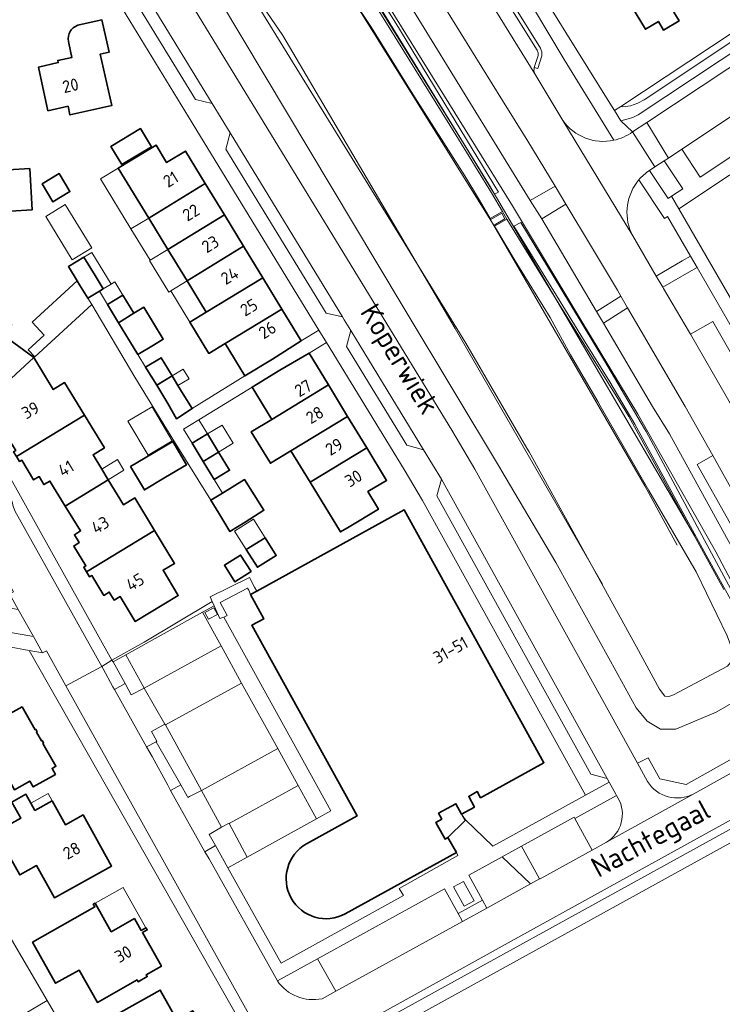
# Model space of a CAD drawing. Header units: metres. Extents: x 104777 to 177370, y 409697 to 438337.
# Tile 69 of 133: x 129923 to 130026, y 422899 to 423044. Entities that reach past the tile are written whole.
import ezdxf
from ezdxf.enums import TextEntityAlignment as Align
from ezdxf.lldxf.tags import DXFTag

# ---------------------------------------------------------------- set-up
doc = ezdxf.new("R2010")
doc.units = ezdxf.units.M
for name, color, linetype, lineweight in [('B-WE-GK-BESCHOEIING-G', 130, 'GK-BESCHOEIING-SO', 18), ('B-WE-GR-BEPLANTING_CULTUUR_BODEMBEDEKKER-GV', 90, 'Continuous', 18), ('B-WE-GR-BEPLANTING_CULTUUR_HEESTERS-GV', 90, 'Continuous', 18), ('B-WE-GR-BEPLANTING_CULTUUR_VASTE PLANTENVAK-GV', 90, 'Continuous', 18), ('B-WE-GR-BOS_LOOF-GV', 40, 'Continuous', 13), ('B-WE-GR-GRAS-GV', 60, 'Continuous', 13), ('B-WE-GR-GROENVOORZIENING-GV', 80, 'Continuous', 18), ('B-WE-GR-HAAG-GV', 90, 'Continuous', 13), ('B-WE-IE-TERREINAFSCHEIDING_KUNSTMATIG_MUUR-GV', 90, 'Continuous', 18), ('B-WE-KG-GRENS_PERCEEL-G', 150, 'KG-PERCEEL-SO', 18), ('B-WE-OG-BEBOUWING-GV', 7, 'Continuous', 35), ('B-WE-OG-BEBOUWING_HUISNUMMER-T18', 10, 'Continuous', 18), ('B-WE-OG-BEBOUWING_LAGE TRAFO-GV', 7, 'Continuous', 18), ('B-WE-OG-BEBOUWING_LUIFEL-GV', 7, 'Continuous', 18), ('B-WE-OG-BEBOUWING_STRAATNAAM-T18', 10, 'Continuous', 18), ('B-WE-OG-TERREIN_BEGROEID-GV', 7, 'Continuous', 18), ('B-WE-OG-TERREIN_ERF-GV', 7, 'Continuous', 18), ('B-WE-OG-TERREIN_OEVER-GV', 7, 'Continuous', 18), ('B-WE-OG-WATER_SLOOT-GV', 120, 'Continuous', 18), ('B-WE-OG-WEG-GV', 7, 'Continuous', 18), ('B-WE-VH-GESLOTENVERHARDING_ASFALT-GV', 10, 'Continuous', 18), ('B-WE-VH-GESLOTENVERHARDING_KUNSTSTOF-GV', 10, 'Continuous', 18), ('B-WE-VH-HALFVERHARDING_GRASBETONSTEEN-GV', 130, 'Continuous', 18), ('B-WE-VH-OPENVERHARDING_BETONSTRAATSTEEN-GV', 90, 'Continuous', 18), ('B-WE-VH-OPENVERHARDING_STRAATBAKSTEEN-GV', 90, 'Continuous', 18), ('B-WE-VH-OPENVERHARDING_TEGEL-GV', 90, 'Continuous', 18)]:
    doc.layers.add(name, color=color, linetype=linetype, lineweight=lineweight)
doc.styles.add('NLCS-ISO-M20-T18', font='NLCS-ISO.ttf', dxfattribs={"height": 0.036})
doc.styles.get("Standard").update_dxf_attribs({"font": 'Romans.shx'})
doc.linetypes.add('GK-BESCHOEIING-SO', pattern='A,18,-3,[1,NLCS.SHX,S=0.6,R=0,X=0,Y=0],-3', length=24)
tags = doc.linetypes.add('KG-PERCEEL-SO', pattern='A,5.5,-2,["P",Standard,S=1.8,R=0,X=-0.5,Y=-0.9],-2,5.5,-2,[5,NLCS.SHX,S=0.75,R=0,X=0,Y=0],-2', length=19).pattern_tags.tags
tags[6] = DXFTag(74, 10)

msp = doc.modelspace()

# ---------------------------------------------------------------- linework, layer by layer
at = {"layer": 'B-WE-GK-BESCHOEIING-G', "ltscale": 20, "flags": 128}
for points in [[(129992.364, 423014.869), (129990.787, 423017.542), (129988.672, 423021.126), (129981.048, 423033.144), (129974.975, 423042.916), (129968.41, 423052.851), (129965.364, 423058.005), (129957.17, 423070.687), (129952.5, 423077.573), (129946.717, 423086.348), (129944.264, 423090.071), (129940.857, 423094.923), (129937.71, 423099.231), (129935.384, 423103.083), (129935.179, 423103.44)], [(129924.795, 423096.494), (129925.212, 423095.864), (129929.023, 423090.153), (129936.936, 423078.571), (129946.334, 423064.815), (129955.251, 423051.095), (129979.842, 423011.152), (129988.827, 422996.558), (129997.782, 422981.139), (129998.09, 422980.578), (130013.836, 422951.931), (130017.233, 422945.75), (130018.024, 422944.695), (130018.618, 422944.641), (130019.29, 422944.916), (130027.219, 422949.107)], [(130027.219, 422949.107), (130027.844, 422949.913), (130028.116, 422951.062), (130027.144, 422953.547), (130022.607, 422962.946), (130015.644, 422974.914), (130008.528, 422987.359), (130008.169, 422987.986), (130004.162, 422994.813), (130001.201, 423000.333), (129996.041, 423008.637), (129993.032, 423013.737)]]:
    msp.add_lwpolyline(points, dxfattribs=at)
at = {"layer": 'B-WE-GR-BEPLANTING_CULTUUR_BODEMBEDEKKER-GV', "ltscale": 20, "flags": 128}
for points in [[(130010.933, 422930.098), (130004.811, 422926.707), (130007.335, 422922.094), (130009.433, 422923.251)], [(130011.136, 422929.744), (130010.933, 422930.098)]]:
    msp.add_lwpolyline(points, dxfattribs=at)
at = {"layer": 'B-WE-GR-BEPLANTING_CULTUUR_BODEMBEDEKKER-GV', "ltscale": 20}
msp.add_lwpolyline([(130009.433, 422923.251, 0.4140523), (130011.136, 422929.744)], format="xyb", dxfattribs=at)
at = {"layer": 'B-WE-GR-BEPLANTING_CULTUUR_BODEMBEDEKKER-GV', "ltscale": 20, "flags": 128}
msp.add_lwpolyline([(129996.989, 422922.681), (129994.149, 422921.105), (129998.289, 422917.111), (129999.636, 422917.853)], close=True, dxfattribs=at)
at = {"layer": 'B-WE-GR-BEPLANTING_CULTUUR_HEESTERS-GV', "ltscale": 20, "flags": 128}
msp.add_lwpolyline([(129991.872, 422913.575), (129991.228, 422914.738), (129987.679, 422912.755), (129988.301, 422911.608)], close=True, dxfattribs=at)
for points in [[(129967.013, 422906.127), (129961.139, 422902.905)], [(129967.711, 422900.264), (129969.724, 422901.373), (129967.013, 422906.127)]]:
    msp.add_lwpolyline(points, dxfattribs=at)
at = {"layer": 'B-WE-GR-BEPLANTING_CULTUUR_HEESTERS-GV', "ltscale": 20}
msp.add_lwpolyline([(129961.139, 422902.905, 0.3047295), (129967.711, 422900.264)], format="xyb", dxfattribs=at)
at = {"layer": 'B-WE-GR-BEPLANTING_CULTUUR_VASTE PLANTENVAK-GV', "ltscale": 20, "flags": 128}
msp.add_lwpolyline([(130020.662, 423019.234), (130017.929, 423023.34), (130016.556, 423022.426), (130015.743, 423021.927), (130018.495, 423017.792), (130019.005, 423018.131)], close=True, dxfattribs=at)
at = {"layer": 'B-WE-GR-BOS_LOOF-GV', "ltscale": 20, "flags": 128}
msp.add_lwpolyline([(129941.528, 422881.914), (129938.699, 422880.37), (129937.103, 422883.237), (129930.834, 422893.946), (129928.925, 422897.283), (129927.346, 422899.979), (129924.114, 422898.068), (129928.971, 422887.241), (129924.051, 422887.602), (129910.054, 422915.757), (129908.224, 422917.288), (129907.126, 422918.216), (129904.326, 422919.425), (129898.003, 422920.219), (129888.413, 422919.247)], dxfattribs=at)
at = {"layer": 'B-WE-GR-GRAS-GV', "ltscale": 20, "flags": 128}
msp.add_lwpolyline([(129887.347, 422919.139), (129888.413, 422919.247), (129898.003, 422920.219), (129904.326, 422919.425), (129907.126, 422918.216), (129908.224, 422917.288), (129910.054, 422915.757), (129924.051, 422887.602), (129928.971, 422887.241), (129924.114, 422898.068), (129927.346, 422899.979), (129914.631, 422921.685), (129910.8, 422923.97), (129889.608, 422923.272), (129889.138, 422923.342), (129888.145, 422923.491)], dxfattribs=at)
at = {"layer": 'B-WE-GR-GROENVOORZIENING-GV', "ltscale": 20, "flags": 128}
for points in [[(129956.949, 422960.256), (129957.193, 422959.618), (129958.138, 422960.139), (129957.806, 422960.727), (129957.059, 422962.129), (129951.256, 422959.268), (129951.573, 422958.582), (129951.858, 422957.964), (129952.704, 422956.128), (129953.286, 422956.299), (129953.759, 422956.566), (129952.726, 422958.45), (129956.759, 422960.546)], [(129939.697, 422944.914), (129941.572, 422945.87), (129938.885, 422950.774), (129937.014, 422949.724), (129938.775, 422946.567)], [(129948.218, 422929.947), (129949.985, 422930.865), (129944.717, 422940.474), (129944.618, 422940.611), (129942.679, 422939.507), (129943.465, 422938.075), (129943.33, 422938.002), (129946.958, 422931.659), (129947.903, 422930.007), (129948.009, 422929.825)], [(129960.041, 422889.044), (129960.548, 422888.211), (129965.562, 422890.943), (130031.259, 422927.191), (130038.858, 422931.386), (130042.157, 422925.354), (130041.916, 422926.082), (130042.065, 422926.899), (130042.485, 422927.159), (130042.591, 422927.224), (130043.942, 422927.622), (130044.306, 422927.536), (130040.789, 422933.794), (130038.603, 422932.581), (129995.004, 422908.489), (129961.444, 422889.824)], [(129951.123, 422924.398), (129952.038, 422922.77), (129953.892, 422919.463), (129956.729, 422921.062), (129954.053, 422925.975), (129954.083, 422925.991), (129954.042, 422926.066), (129952.953, 422925.444)]]:
    msp.add_lwpolyline(points, close=True, dxfattribs=at)
for points in [[(129965.429, 422923.013), (129972.834, 422927.113), (129957.376, 422955.112), (129959.132, 422956.052), (129957.193, 422959.618), (129956.949, 422960.256), (129956.759, 422960.546), (129952.726, 422958.45), (129953.759, 422956.566), (129953.286, 422956.299), (129968.981, 422927.834), (129966.874, 422926.669), (129956.729, 422921.062)], [(129956.729, 422921.062), (129953.892, 422919.463), (129961.719, 422905.503), (129979.646, 422915.397), (129978.994, 422916.467), (129987.616, 422921.299), (129987.423, 422921.751), (129971.113, 422912.725)]]:
    msp.add_lwpolyline(points, dxfattribs=at)
at = {"layer": 'B-WE-GR-GROENVOORZIENING-GV', "ltscale": 20}
msp.add_lwpolyline([(129971.113, 422912.725, -0.9932237), (129965.429, 422923.013)], format="xyb", dxfattribs=at)
at = {"layer": 'B-WE-GR-HAAG-GV', "ltscale": 20, "flags": 128}
for points in [[(129951.858, 422957.964), (129952.704, 422956.128), (129953.286, 422956.299), (129953.759, 422956.566), (129952.726, 422958.45), (129956.759, 422960.546), (129956.949, 422960.256), (129957.193, 422959.618), (129958.138, 422960.139), (129957.806, 422960.727), (129957.059, 422962.129), (129951.256, 422959.268), (129951.573, 422958.582)], [(129938.775, 422946.567), (129939.697, 422944.914), (129941.572, 422945.87), (129938.885, 422950.774), (129937.014, 422949.724)], [(129949.985, 422930.865), (129944.717, 422940.474), (129944.618, 422940.611), (129942.679, 422939.507), (129943.465, 422938.075), (129943.33, 422938.002), (129946.958, 422931.659), (129947.903, 422930.007), (129948.009, 422929.825), (129948.218, 422929.947)], [(130044.306, 422927.536), (130040.789, 422933.794), (130038.603, 422932.581), (129995.004, 422908.489), (129961.444, 422889.824), (129960.041, 422889.044), (129960.548, 422888.211), (129965.562, 422890.943), (130031.259, 422927.191), (130038.858, 422931.386), (130042.157, 422925.354), (130041.916, 422926.082), (130042.065, 422926.899), (130042.485, 422927.159), (130042.591, 422927.224), (130043.942, 422927.622)], [(129953.892, 422919.463), (129956.729, 422921.062), (129954.053, 422925.975), (129954.083, 422925.991), (129954.042, 422926.066), (129952.953, 422925.444), (129951.123, 422924.398), (129952.038, 422922.77)]]:
    msp.add_lwpolyline(points, close=True, dxfattribs=at)
at = {"layer": 'B-WE-IE-TERREINAFSCHEIDING_KUNSTMATIG_MUUR-GV', "ltscale": 20, "flags": 128}
msp.add_lwpolyline([(129993.032, 423013.737), (129994.829, 423014.742), (129994.203, 423015.904), (129992.366, 423014.87), (129992.464, 423014.713), (129994.104, 423015.621), (129994.536, 423014.801), (129992.962, 423013.9)], close=True, dxfattribs=at)
at = {"layer": 'B-WE-KG-GRENS_PERCEEL-G', "ltscale": 20, "flags": 128}
for points in [[(129817.933, 423267.753), (129874.057, 423192.84), (129890.633, 423171.318), (129928.732, 423118.147), (129960.237, 423071.93), (129992.117, 423019.97), (130022.35, 422968.227)], [(129849.699, 423220.71), (129867.96, 423197.693), (129898.124, 423157.209), (129922.792, 423122.195), (129940.824, 423094.898), (129970.361, 423050.079), (129992.735, 423014.153), (130015.09, 422975.595), (130019.805, 422966.894)], [(129838.747, 423215.823), (129867.692, 423178.134), (129897.177, 423138.214), (129937.238, 423077.822), (129961.951, 423041.752), (129987.216, 422998.704), (130008.856, 422961.159)]]:
    msp.add_lwpolyline(points, dxfattribs=at)
at = {"layer": 'B-WE-OG-BEBOUWING-GV', "ltscale": 20, "flags": 128}
for points in [[(130023.256, 423060.671), (130019.247, 423058.243), (130017.039, 423056.906), (130014.83, 423060.554), (130011.38, 423058.44), (130007.12, 423055.83), (130009.06, 423052.67), (130008.33, 423052.24), (130008.76, 423051.52), (130009.55, 423051.96), (130015.16, 423042.66), (130017.067, 423043.815), (130017.814, 423042.53), (130020.109, 423043.875), (130019.319, 423045.179), (130022.87, 423047.33), (130025.212, 423048.748), (130022.412, 423053.37), (130025.918, 423056.74), (130025.28, 423057.81), (130023.458, 423060.793)], [(129938.319, 423022.779), (129942.641, 423025.411), (129941.026, 423028.063), (129936.704, 423025.431)], [(129942.256, 423014.93), (129950.547, 423020.008), (129947.64, 423024.772), (129944.885, 423023.093), (129943.329, 423025.646), (129939.06, 423023.043), (129937.781, 423022.263)], [(129924.806, 423022.201), (129921.603, 423022.014), (129921.955, 423015.958), (129925.159, 423016.145)], [(129926.598, 423019.937), (129928.198, 423017.297), (129930.695, 423018.81), (129929.095, 423021.45)], [(129945.063, 423010.329), (129953.365, 423015.39), (129950.547, 423020.008), (129942.256, 423014.93)], [(129953.365, 423015.39), (129945.063, 423010.329), (129947.886, 423005.703), (129956.183, 423010.773)], [(129950.705, 423001.084), (129958.997, 423006.162), (129956.183, 423010.773), (129947.886, 423005.703)], [(129931.74, 423005.729), (129932.112, 423005.115), (129933.3, 423003.145), (129933.322, 423003.159), (129935.01, 423004.177), (129935.559, 423004.508), (129934.372, 423006.476), (129932.748, 423009.168), (129930.485, 423007.803)], [(129961.807, 423001.558), (129958.997, 423006.162), (129950.705, 423001.084), (129948.309, 422999.622), (129951.103, 422995.043), (129953.482, 422996.495)], [(129938.449, 423003.612), (129936.206, 423002.232), (129937.832, 422999.559), (129940.084, 423000.935)], [(129925.387, 422994.433), (129920.979, 422997.687), (129922.131, 422999.267), (129917.599, 423002.591), (129910.7, 422993.162), (129911.364, 422992.677), (129911.576, 422992.98), (129914.344, 422990.961), (129914.863, 422991.713), (129916.002, 422990.902), (129916.599, 422991.708), (129917.415, 422991.105), (129919.396, 422988.933)], [(129940.084, 423000.935), (129937.832, 422999.559), (129939.451, 422996.896), (129940.676, 422994.891), (129942.934, 422996.27), (129944.387, 422997.152), (129941.543, 423001.82)], [(129960.43, 422994.217), (129964.645, 422996.907), (129961.807, 423001.558), (129953.482, 422996.495), (129956.38, 422991.746)], [(129968.645, 422990.406), (129965.802, 422995.08), (129961.478, 422992.567), (129957.424, 422990.097), (129960.322, 422985.34)], [(129919.396, 422988.933), (129921.976, 422985.925), (129921.058, 422985.359), (129921.724, 422984.185), (129920.951, 422983.697), (129922.727, 422980.793), (129922.413, 422980.592), (129922.849, 422979.886), (129932.835, 422985.96), (129929.912, 422990.769), (129928.247, 422989.744), (129925.387, 422994.433)], [(129943.426, 422990.363), (129945.68, 422991.735), (129944.059, 422994.398), (129941.803, 422993.028)], [(129945.68, 422991.735), (129943.426, 422990.363), (129945.048, 422987.701), (129946.317, 422985.452), (129948.634, 422986.931), (129947.301, 422989.073), (129946.535, 422990.33)], [(129968.645, 422990.406), (129960.322, 422985.34), (129957.314, 422983.507), (129958.716, 422981.206), (129960.119, 422978.904), (129963.127, 422980.737), (129971.456, 422985.784)], [(129922.849, 422979.886), (129923.282, 422979.183), (129923.608, 422979.361), (129925.361, 422976.464), (129926.166, 422976.954), (129926.875, 422975.769), (129927.742, 422976.287), (129929.997, 422972.626), (129936.307, 422976.481), (129935.354, 422978.041), (129934.077, 422980.131), (129935.754, 422981.157), (129932.835, 422985.96)], [(129965.947, 422976.109), (129974.267, 422981.163), (129971.456, 422985.784), (129963.127, 422980.737)], [(129939.586, 422978.41), (129941.627, 422974.998), (129944.721, 422976.848), (129947.815, 422978.699), (129945.774, 422982.111)], [(129950.242, 422979.175), (129952.492, 422980.55), (129950.866, 422983.211), (129948.614, 422981.842)], [(129952.492, 422980.55), (129950.242, 422979.175), (129951.866, 422976.513), (129954.118, 422977.889)], [(129974.267, 422981.163), (129965.947, 422976.109), (129970.391, 422968.814), (129971.671, 422969.594), (129975.971, 422972.146), (129974.427, 422974.747), (129977.167, 422976.395)], [(129933.144, 422962.945), (129943.127, 422969.016), (129940.215, 422973.823), (129938.549, 422972.812), (129936.307, 422976.481), (129929.997, 422972.626), (129932.243, 422968.98), (129931.336, 422968.42), (129932.03, 422967.248), (129931.252, 422966.756), (129933.034, 422963.846), (129932.707, 422963.65)], [(129953.062, 422974.535), (129951.369, 422973.497), (129952.537, 422971.561), (129954.168, 422968.88), (129956.422, 422970.25), (129959.161, 422972.023), (129956.296, 422976.517)], [(129943.127, 422969.016), (129933.144, 422962.945), (129933.581, 422962.24), (129933.899, 422962.419), (129935.669, 422959.503), (129936.469, 422959.994), (129937.183, 422958.824), (129938.054, 422959.356), (129940.253, 422955.675), (129946.6, 422959.508), (129944.356, 422963.185), (129946.044, 422964.202)], [(129956.564, 422966.221), (129958.204, 422963.63), (129960.979, 422965.386), (129959.34, 422967.977)], [(129957.276, 422963.016), (129955.734, 422965.435), (129953.359, 422963.921), (129954.901, 422961.502)], [(129915.466, 422945.987), (129915.076, 422946.055), (129913.878, 422939.463), (129916.882, 422938.916), (129917.738, 422939.403), (129922.539, 422930.948), (129924.8, 422932.232), (129925.294, 422931.362), (129928.555, 422933.214), (129928.061, 422934.084), (129928.626, 422934.405), (129926.715, 422937.77), (129926.811, 422937.824), (129926.603, 422938.189), (129926.508, 422938.135), (129925.782, 422939.413), (129925.878, 422939.468), (129925.67, 422939.833), (129925.574, 422939.778), (129923.672, 422943.129), (129921.933, 422942.141), (129920.219, 422945.159)], [(129922.18, 422929.148), (129923.483, 422926.783), (129919.83, 422924.771), (129919.769, 422924.737), (129916.758, 422923.071), (129918.766, 422919.307), (129921.963, 422920.923), (129923.331, 422918.457), (129925.788, 422919.819), (129928.406, 422915.096), (129936.794, 422919.746), (129932.627, 422927.262), (129930.021, 422925.818), (129928.081, 422929.316), (129925.541, 422927.917), (129924.942, 422929.005), (129924.238, 422930.282)], [(129925.18, 422908.56), (129928.592, 422902.528), (129932.03, 422904.473), (129934.719, 422899.721), (129940.55, 422903.02), (129940.698, 422902.759), (129942.03, 422903.512), (129941.882, 422903.773), (129944.119, 422905.038), (129941.332, 422909.965), (129942.028, 422910.359), (129941.841, 422910.689), (129941.145, 422910.296), (129940.161, 422912.035), (129936.749, 422910.105), (129934.381, 422914.291), (129934.102, 422914.134), (129934.328, 422913.735)], [(129934.061, 422895.964), (129934.134, 422895.834), (129936.753, 422891.178), (129940.189, 422893.116), (129943.397, 422887.428), (129943.972, 422887.753), (129944.468, 422886.873), (129947.734, 422888.715), (129947.238, 422889.595), (129952.168, 422892.376), (129951.848, 422892.942), (129952.719, 422893.433), (129950.656, 422897.091), (129949.785, 422896.6), (129948.724, 422898.481), (129946.404, 422897.173), (129943.953, 422901.529)]]:
    msp.add_lwpolyline(points, close=True, dxfattribs=at)
for points in [[(129930.517, 423040.64), (129930.525, 423040.604), (129930.973, 423038.533), (129928.911, 423038.081), (129928.974, 423037.757), (129926.077, 423037.112), (129927.464, 423030.686), (129930.407, 423031.34), (129930.688, 423030.074), (129931.973, 423030.36), (129936.851, 423031.459), (129935.15, 423039.014), (129936.453, 423039.303), (129935.388, 423044.035), (129932.064, 423043.296)], [(129930.471, 423040.85), (129930.517, 423040.64)], [(129987.423, 422921.751), (129986.17, 422923.964), (129985.754, 422923.72), (129984.401, 422926.166), (129985.267, 422926.651), (129984.793, 422927.507), (129987.341, 422928.905), (129988.189, 422927.383), (129990.064, 422928.417), (129989.23, 422929.977), (129990.473, 422930.675), (129990.96, 422929.791), (130000.275, 422934.928), (129979.753, 422972.064), (129958.138, 422960.139), (129957.193, 422959.618), (129959.132, 422956.052), (129957.376, 422955.112), (129972.834, 422927.113), (129965.429, 422923.013)], [(129971.113, 422912.725), (129987.423, 422921.751)]]:
    msp.add_lwpolyline(points, dxfattribs=at)
at = {"layer": 'B-WE-OG-BEBOUWING-GV', "ltscale": 20}
for points in [[(129932.064, 423043.296, 0.4157175), (129930.471, 423040.85)], [(129965.429, 422923.013, 0.9932237), (129971.113, 422912.725)]]:
    msp.add_lwpolyline(points, format="xyb", dxfattribs=at)
at = {"layer": 'B-WE-OG-BEBOUWING_LAGE TRAFO-GV', "ltscale": 20, "flags": 128}
msp.add_lwpolyline([(129952.348, 422956.707), (129951.835, 422957.683), (129950.505, 422956.985), (129951.017, 422956.009)], close=True, dxfattribs=at)
at = {"layer": 'B-WE-OG-BEBOUWING_LUIFEL-GV', "ltscale": 20, "flags": 128}
for points in [[(129942.256, 423014.93), (129937.781, 423022.263), (129935.172, 423020.671), (129939.646, 423013.338)], [(129931.035, 423008.808), (129933.884, 423010.555), (129929.997, 423016.895), (129927.148, 423015.148)], [(129945.063, 423010.329), (129942.256, 423014.93), (129939.646, 423013.338), (129942.454, 423008.737)], [(129936.734, 423005.221), (129933.925, 423009.878), (129932.748, 423009.168), (129934.372, 423006.476), (129935.559, 423004.508)], [(129947.886, 423005.703), (129945.063, 423010.329), (129942.454, 423008.737), (129942.366, 423008.683), (129945.188, 423004.057), (129945.49, 423004.241)], [(129933.322, 423003.159), (129933.3, 423003.145), (129932.112, 423005.115), (129931.74, 423005.729), (129925.143, 422999.658), (129926.912, 422997.742), (129924.569, 422995.578), (129925.536, 422994.53), (129933.887, 423002.241)], [(129938.449, 423003.612), (129937.262, 423005.542), (129936.734, 423005.221), (129935.559, 423004.508), (129935.01, 423004.177), (129936.206, 423002.232)], [(129945.49, 423004.241), (129948.309, 422999.622), (129950.705, 423001.084), (129947.886, 423005.703)], [(129946.535, 422990.33), (129948.177, 422991.33), (129947.321, 422992.735), (129945.68, 422991.735)], [(129939.202, 422985.072), (129942.158, 422980.089), (129945.72, 422982.202), (129942.745, 422987.174)], [(129948.614, 422981.842), (129950.866, 422983.211), (129949.588, 422985.304), (129947.339, 422983.931)], [(129952.492, 422980.55), (129954.642, 422981.864), (129953.016, 422984.525), (129950.866, 422983.211)], [(129935.354, 422978.041), (129936.307, 422976.481), (129938.601, 422977.882), (129937.648, 422979.442)], [(129956.564, 422966.221), (129959.34, 422967.977), (129957.617, 422970.7), (129954.842, 422968.944)], [(129924.942, 422929.005), (129925.541, 422927.917), (129928.081, 422929.316), (129927.475, 422930.409)], [(129922.18, 422929.148), (129918.466, 422927.102), (129919.769, 422924.737), (129919.83, 422924.771), (129923.483, 422926.783)], [(129988.189, 422927.383), (129987.341, 422928.905), (129984.793, 422927.507), (129985.267, 422926.651), (129984.401, 422926.166), (129985.754, 422923.72), (129986.17, 422923.964), (129988.704, 422926.448)], [(129988.472, 422917.492), (129987.003, 422916.702), (129988.54, 422913.845), (129990.01, 422914.636)], [(129934.381, 422914.291), (129936.749, 422910.105), (129940.161, 422912.035), (129941.145, 422910.296), (129941.841, 422910.689), (129938.483, 422916.615)]]:
    msp.add_lwpolyline(points, close=True, dxfattribs=at)
at = {"layer": 'B-WE-OG-TERREIN_BEGROEID-GV', "ltscale": 20, "flags": 128}
for points in [[(129998.272, 423017.488), (130001.893, 423019.627), (129997.901, 423026.244), (129994.171, 423032.199), (129985.097, 423046.891), (129976.87, 423060.11), (129970.408, 423070.312), (129965.284, 423078.369), (129956.956, 423090.923), (129948.924, 423102.848), (129938.905, 423117.774), (129932.819, 423126.651), (129927.114, 423134.903), (129918.1, 423147.898), (129914.566, 423145.557), (129949.98, 423093.8), (129972.35, 423059.66)], [(129993.621, 423018.738), (129993.024, 423018.44), (129988.491, 423025.814), (129971.726, 423052.961), (129953.235, 423081.502), (129942.346, 423098.173), (129943.195, 423098.635), (129960.731, 423071.709), (129978.523, 423043.535)], [(129993.621, 423018.738), (129978.523, 423043.535), (129960.731, 423071.709), (129943.195, 423098.635), (129942.346, 423098.173), (129953.235, 423081.502), (129971.726, 423052.961), (129988.491, 423025.814), (129993.024, 423018.44)], [(130010.607, 423030.704), (130011.54, 423029.2), (130013.31, 423029.68), (130014.1, 423030.09), (130046.126, 423051.375), (130045.412, 423052.6), (130014.988, 423032.294), (130014.054, 423031.791), (130012.96, 423031.423), (130011.817, 423031.258), (130011.54, 423031.323)], [(130039.856, 423037.934), (130020.488, 423025.043), (130023.221, 423020.937), (130042.588, 423033.828)], [(130003.502, 423016.977), (129999.952, 423014.795), (130007.982, 423001.216), (130011.562, 423003.471), (130011.052, 423004.351), (130007.255, 423010.696)], [(130033.421, 422949.765), (130032.518, 422949.282), (130031.484, 422951.433), (130027.929, 422958.427), (130024.383, 422964.848), (130020.649, 422971.671), (130017.157, 422978.2), (130013.611, 422984.665), (130009.93, 422990.88), (130006.053, 422997.086), (130001.729, 423004.168), (129995.865, 423013.716), (129996.895, 423014.259), (130002.749, 423004.598), (130009.175, 422993.951), (130015.014, 422983.991), (130015.257, 422983.577), (130015.251, 422983.582)], [(130033.421, 422949.765), (130015.251, 422983.582), (130015.257, 422983.577), (130015.014, 422983.991), (130009.175, 422993.951), (130002.749, 423004.598), (129996.895, 423014.259), (129995.865, 423013.716), (130001.729, 423004.168), (130006.053, 422997.086), (130009.93, 422990.88), (130013.611, 422984.665), (130017.157, 422978.2), (130020.649, 422971.671), (130024.383, 422964.848), (130027.929, 422958.427), (130031.484, 422951.433), (130032.518, 422949.282)], [(130017.711, 423004.793), (130017.837, 423004.579), (130021.632, 422998.092), (130021.768, 422997.856), (130025.054, 422999.735), (130030.48, 422990.246), (130029.596, 422989.741), (130032.97, 422983.82), (130035.636, 422985.334), (130022.747, 423007.643), (130021.557, 423006.955)], [(130025.067, 422980.033), (130021.022, 422987.24), (130014.554, 422998.308), (130012.553, 423001.761), (130009.002, 422999.489), (130016.22, 422987.24), (130018.7, 422983.24), (130025.43, 422970.94), (130029.694, 422963.198), (130031.373, 422960.149), (130036.768, 422950.354), (130037.883, 422948.347), (130040.342, 422949.65), (130035.595, 422958.24), (130034.594, 422957.653), (130032.858, 422960.747), (130032.114, 422960.348), (130030.558, 422963.25), (130031.247, 422963.619), (130031.049, 422963.972), (130022.759, 422978.749)]]:
    msp.add_lwpolyline(points, close=True, dxfattribs=at)
for points in [[(129944.806, 423052.449), (129986.753, 422983.759), (129990.134, 422978.034), (130013.992, 422934.854), (130015.589, 422935.659), (130017.27, 422932.572), (130021.138, 422931.708), (130038.551, 422941.509), (130035.53, 422946.913), (130025.49, 422965.91), (130014.04, 422986.11), (130005.688, 423000), (129995.64, 423016.71), (129970.01, 423058.13), (129947.6, 423092.42), (129939.124, 423105.736), (129938.948, 423106.008), (129937.358, 423104.898)], [(130010.514, 423026.344), (130003.255, 423038.238), (129998.581, 423045.977), (129993.164, 423054.739), (129988.968, 423052.173), (129990.005, 423050.571), (129990.242, 423050.283), (129990.594, 423050.153), (129990.698, 423050.652), (129992.649, 423050.271)], [(129973.526, 423049.424), (129987.356, 423027.168), (129992.554, 423018.617), (129994.203, 423015.904), (129994.829, 423014.742), (130001.381, 423004.094), (130010.874, 422988.817), (130012.754, 422985.792), (130026.681, 422960.346)], [(129993.732, 423049.586), (129999.78, 423039.859)], [(130029.35, 422944.576), (130025.53, 422942.359), (130019.647, 422939.851), (130017.396, 422939.864), (130015.417, 422941.026), (130013.796, 422942.971), (130010.017, 422949.826), (130002.03, 422964.314), (129993.94, 422978.016), (129993.891, 422978.097), (129979.887, 423001.386), (129975.573, 423008.61), (129952.808, 423046.729)], [(129999.948, 423038.776), (129999.373, 423036.879), (129998.846, 423037.041), (129998.813, 423036.903), (129998.764, 423036.546), (129998.91, 423036.09), (130003.051, 423029.256)], [(130016.765, 423006.405), (130020.577, 423008.643), (130021.771, 423009.333), (130018.406, 423015.158), (130017.962, 423014.862), (130014.196, 423020.519)], [(130013.301, 423012.303), (130016.765, 423006.405)]]:
    msp.add_lwpolyline(points, dxfattribs=at)
at = {"layer": 'B-WE-OG-TERREIN_BEGROEID-GV', "ltscale": 20}
for points in [[(129999.78, 423039.859, -0.1544199), (129999.948, 423038.776)], [(130003.051, 423029.256, 0.2997263), (130010.514, 423026.344)], [(130013.898, 423020.145, 0.2857631), (130013.301, 423012.303)], [(130014.196, 423020.519, 0.0150254), (130013.898, 423020.145)]]:
    msp.add_lwpolyline(points, format="xyb", dxfattribs=at)
at = {"layer": 'B-WE-OG-TERREIN_ERF-GV', "ltscale": 20, "flags": 128}
for points in [[(130019.247, 423058.243), (130023.256, 423060.671), (130023.458, 423060.793), (130025.28, 423057.81), (130025.918, 423056.74), (130022.412, 423053.37), (130025.212, 423048.748), (130022.87, 423047.33), (130019.319, 423045.179), (130020.109, 423043.875), (130017.814, 423042.53), (130017.067, 423043.815), (130015.16, 423042.66), (130009.55, 423051.96), (130008.76, 423051.52), (130008.33, 423052.24), (130009.06, 423052.67), (130007.12, 423055.83), (130011.38, 423058.44), (130014.83, 423060.554), (130017.039, 423056.906)], [(129938.319, 423022.779), (129936.704, 423025.431), (129941.026, 423028.063), (129942.641, 423025.411)], [(129924.806, 423022.201), (129925.159, 423016.145), (129921.955, 423015.958), (129921.603, 423022.014)], [(129926.598, 423019.937), (129929.095, 423021.45), (129930.695, 423018.81), (129928.198, 423017.297)], [(129939.586, 422978.41), (129945.774, 422982.111), (129947.815, 422978.699), (129944.721, 422976.848), (129941.627, 422974.998)], [(129959.34, 422967.977), (129960.979, 422965.386), (129958.204, 422963.63), (129956.564, 422966.221)], [(129957.276, 422963.016), (129954.901, 422961.502), (129953.359, 422963.921), (129955.734, 422965.435)], [(129919.769, 422924.737), (129919.83, 422924.771), (129923.483, 422926.783), (129922.18, 422929.148), (129924.238, 422930.282), (129924.942, 422929.005), (129925.541, 422927.917), (129928.081, 422929.316), (129930.021, 422925.818), (129932.627, 422927.262), (129936.794, 422919.746), (129928.406, 422915.096), (129925.788, 422919.819), (129923.331, 422918.457), (129921.963, 422920.923), (129918.766, 422919.307), (129916.758, 422923.071)], [(129934.381, 422914.291), (129936.749, 422910.105), (129940.161, 422912.035), (129941.145, 422910.296), (129941.841, 422910.689), (129942.028, 422910.359), (129941.332, 422909.965), (129944.119, 422905.038), (129941.882, 422903.773), (129942.03, 422903.512), (129940.698, 422902.759), (129940.55, 422903.02), (129934.719, 422899.721), (129932.03, 422904.473), (129928.592, 422902.528), (129925.18, 422908.56), (129934.328, 422913.735), (129934.102, 422914.134)]]:
    msp.add_lwpolyline(points, close=True, dxfattribs=at)
for points in [[(129994.594, 423056.523), (130002.843, 423043.222), (130003.476, 423042.202), (130009.931, 423031.794), (130010.607, 423030.704), (130011.54, 423031.323), (130044.997, 423053.498)], [(130079.442, 423055.782), (130020.079, 423016.271), (130053.041, 422959.219)], [(129921.516, 422977.498), (129936.862, 422949.996), (129941.583, 422952.612), (129951.573, 422958.582), (129951.256, 422959.268), (129957.059, 422962.129), (129957.806, 422960.727), (129958.138, 422960.139), (129979.753, 422972.064), (130000.275, 422934.928), (129990.96, 422929.791), (129990.473, 422930.675), (129989.23, 422929.977), (129990.064, 422928.417), (129988.189, 422927.383), (129988.779, 422926.548), (129992.784, 422922.648), (130006.354, 422930.138), (129982.423, 422973.456), (129979.756, 422977.973), (129968.357, 422996.633), (129965.802, 422995.08), (129968.645, 422990.406), (129971.456, 422985.784), (129974.267, 422981.163), (129977.167, 422976.395), (129974.427, 422974.747), (129975.971, 422972.146), (129971.671, 422969.594), (129970.391, 422968.814), (129965.947, 422976.109), (129963.127, 422980.737), (129960.119, 422978.904), (129958.716, 422981.206), (129957.314, 422983.507), (129960.322, 422985.34), (129957.424, 422990.097), (129949.588, 422985.304), (129947.339, 422983.931), (129948.614, 422981.842), (129950.866, 422983.211), (129952.492, 422980.55), (129954.118, 422977.889), (129951.866, 422976.513), (129953.062, 422974.535), (129956.296, 422976.517), (129959.161, 422972.023), (129956.422, 422970.25), (129954.168, 422968.88), (129952.537, 422971.561), (129951.369, 422973.497), (129945.775, 422982.464), (129940.209, 422991.571), (129933.887, 423002.241), (129933.322, 423003.159), (129933.3, 423003.145), (129932.112, 423005.115), (129931.74, 423005.729), (129930.485, 423007.803), (129932.748, 423009.168), (129934.372, 423006.476), (129935.559, 423004.508), (129935.01, 423004.177), (129936.206, 423002.232), (129938.449, 423003.612), (129940.084, 423000.935), (129941.543, 423001.82), (129944.387, 422997.152), (129942.934, 422996.27), (129940.676, 422994.891), (129941.803, 422993.028), (129944.059, 422994.398), (129945.68, 422991.735), (129946.535, 422990.33), (129947.301, 422989.073), (129948.634, 422986.931), (129956.38, 422991.746), (129953.482, 422996.495), (129951.103, 422995.043), (129948.309, 422999.622), (129950.705, 423001.084), (129947.886, 423005.703), (129945.063, 423010.329), (129942.256, 423014.93), (129937.781, 423022.263), (129939.06, 423023.043), (129943.329, 423025.646), (129944.885, 423023.093), (129947.64, 423024.772), (129950.547, 423020.008), (129953.365, 423015.39), (129956.183, 423010.773), (129958.997, 423006.162), (129961.807, 423001.558), (129964.645, 422996.907), (129967.227, 422998.483), (129966.3, 423000), (129948.651, 423028.891), (129936.776, 423048.329)], [(129932.064, 423043.296), (129935.388, 423044.035), (129936.453, 423039.303), (129935.15, 423039.014), (129936.851, 423031.459), (129931.973, 423030.36), (129930.688, 423030.074), (129930.407, 423031.34), (129927.464, 423030.686), (129926.077, 423037.112), (129928.974, 423037.757), (129928.911, 423038.081), (129930.973, 423038.533), (129930.525, 423040.604), (129930.517, 423040.64), (129930.471, 423040.85)], [(129920.979, 422997.687), (129925.387, 422994.433), (129928.247, 422989.744), (129929.912, 422990.769), (129932.835, 422985.96), (129935.754, 422981.157), (129934.077, 422980.131), (129935.354, 422978.041), (129936.307, 422976.481), (129938.549, 422972.812), (129940.215, 422973.823), (129943.127, 422969.016), (129946.044, 422964.202), (129944.356, 422963.185), (129946.6, 422959.508), (129940.253, 422955.675), (129938.054, 422959.356), (129937.183, 422958.824), (129936.469, 422959.994), (129935.669, 422959.503), (129933.899, 422962.419), (129933.581, 422962.24), (129933.144, 422962.945), (129932.707, 422963.65), (129933.034, 422963.846), (129931.252, 422966.756), (129932.03, 422967.248), (129931.336, 422968.42), (129932.243, 422968.98), (129929.997, 422972.626), (129927.742, 422976.287), (129926.875, 422975.769), (129926.166, 422976.954), (129925.361, 422976.464), (129923.608, 422979.361), (129923.282, 422979.183)], [(129958.574, 422891.809), (129924.711, 422951.419), (129921.532, 422952.008)], [(129921.933, 422942.141), (129923.672, 422943.129), (129925.574, 422939.778), (129925.67, 422939.833), (129925.878, 422939.468), (129925.782, 422939.413), (129926.508, 422938.135), (129926.603, 422938.189), (129926.811, 422937.824), (129926.715, 422937.77), (129928.626, 422934.405), (129928.061, 422934.084), (129928.555, 422933.214), (129925.294, 422931.362), (129924.8, 422932.232), (129922.539, 422930.948)], [(129914.631, 422921.685), (129927.346, 422899.979), (129928.925, 422897.283)], [(129934.061, 422895.964), (129943.953, 422901.529), (129946.404, 422897.173)]]:
    msp.add_lwpolyline(points, dxfattribs=at)
at = {"layer": 'B-WE-OG-TERREIN_ERF-GV', "ltscale": 20}
msp.add_lwpolyline([(129930.471, 423040.85, -0.4157175), (129932.064, 423043.296)], format="xyb", dxfattribs=at)
at = {"layer": 'B-WE-OG-TERREIN_OEVER-GV', "ltscale": 20, "flags": 128}
for points in [[(129968.41, 423052.851), (129974.975, 423042.916), (129981.048, 423033.144), (129988.672, 423021.126), (129990.787, 423017.542), (129992.364, 423014.869), (129992.366, 423014.87), (129994.203, 423015.904), (129992.554, 423018.617), (129987.356, 423027.168), (129973.526, 423049.424)], [(130027.219, 422949.107), (130019.29, 422944.916), (130018.618, 422944.641), (130018.024, 422944.695), (130017.233, 422945.75), (130013.836, 422951.931), (129998.09, 422980.578), (129997.782, 422981.139), (129988.827, 422996.558), (129979.842, 423011.152), (129955.251, 423051.095)], [(129952.808, 423046.729), (129975.573, 423008.61), (129979.887, 423001.386), (129993.891, 422978.097), (129993.94, 422978.016), (130002.03, 422964.314), (130010.017, 422949.826), (130013.796, 422942.971), (130015.417, 422941.026), (130017.396, 422939.864), (130019.647, 422939.851), (130025.53, 422942.359), (130029.35, 422944.576)], [(130026.681, 422960.346), (130012.754, 422985.792), (130010.874, 422988.817), (130001.381, 423004.094), (129994.829, 423014.742), (129993.032, 423013.737), (129996.041, 423008.637), (130001.201, 423000.333), (130004.162, 422994.813), (130008.169, 422987.986), (130008.528, 422987.359), (130015.644, 422974.914), (130022.607, 422962.946), (130027.144, 422953.547)]]:
    msp.add_lwpolyline(points, dxfattribs=at)
at = {"layer": 'B-WE-OG-WATER_SLOOT-GV', "ltscale": 20, "flags": 128}
for points in [[(130027.144, 422953.547), (130022.607, 422962.946), (130015.644, 422974.914), (130008.528, 422987.359), (130008.169, 422987.986), (130004.162, 422994.813), (130001.201, 423000.333), (129996.041, 423008.637), (129993.032, 423013.737), (129992.962, 423013.9), (129994.536, 423014.801), (129994.104, 423015.621), (129992.464, 423014.713), (129992.366, 423014.87), (129992.364, 423014.869), (129990.787, 423017.542), (129988.672, 423021.126), (129981.048, 423033.144), (129974.975, 423042.916), (129968.41, 423052.851)], [(129955.251, 423051.095), (129979.842, 423011.152), (129988.827, 422996.558), (129997.782, 422981.139), (129998.09, 422980.578), (130013.836, 422951.931), (130017.233, 422945.75), (130018.024, 422944.695), (130018.618, 422944.641), (130019.29, 422944.916), (130027.219, 422949.107)]]:
    msp.add_lwpolyline(points, dxfattribs=at)
at = {"layer": 'B-WE-OG-WEG-GV', "ltscale": 20, "flags": 128}
msp.add_lwpolyline([(130011.54, 423031.323), (130011.817, 423031.258), (130012.96, 423031.423), (130014.054, 423031.791), (130014.988, 423032.294), (130045.412, 423052.6), (130044.997, 423053.498)], close=True, dxfattribs=at)
at = {"layer": 'B-WE-VH-GESLOTENVERHARDING_ASFALT-GV', "ltscale": 20, "flags": 128}
for points in [[(129970.01, 423058.13), (129995.64, 423016.71), (130005.688, 423000), (130014.04, 422986.11), (130025.49, 422965.91), (130035.53, 422946.913), (130037.883, 422948.347), (130036.768, 422950.354), (130031.373, 422960.149), (130029.694, 422963.198), (130025.43, 422970.94), (130018.7, 422983.24), (130016.22, 422987.24), (130009.002, 422999.489), (130008.701, 423000), (130007.982, 423001.216), (129999.952, 423014.795), (129998.272, 423017.488), (129972.35, 423059.66)], [(130027.011, 422988.761), (130021.768, 422997.856), (130021.632, 422998.092), (130017.837, 423004.579), (130017.711, 423004.793), (130016.765, 423006.405), (130013.301, 423012.303), (130003.051, 423029.256), (129998.91, 423036.09), (129990.005, 423050.571)], [(129985.097, 423046.891), (129994.171, 423032.199), (129997.901, 423026.244), (130001.893, 423019.627), (130003.502, 423016.977), (130007.255, 423010.696), (130011.052, 423004.351), (130011.562, 423003.471), (130012.553, 423001.761), (130014.554, 422998.308), (130021.022, 422987.24), (130025.067, 422980.033), (130028.697, 422973.53)]]:
    msp.add_lwpolyline(points, dxfattribs=at)
msp.add_lwpolyline([(130003.502, 423016.977), (130001.893, 423019.627), (129998.272, 423017.488), (129999.952, 423014.795)], close=True, dxfattribs=at)
at = {"layer": 'B-WE-VH-GESLOTENVERHARDING_KUNSTSTOF-GV', "ltscale": 20, "flags": 128}
msp.add_lwpolyline([(130057.152, 422876.102), (130030.397, 422924.652), (129968.195, 422890.356), (130019.857, 422796.642), (130082.036, 422830.909)], close=True, dxfattribs=at)
at = {"layer": 'B-WE-VH-HALFVERHARDING_GRASBETONSTEEN-GV', "ltscale": 20, "flags": 128}
msp.add_lwpolyline([(129937.014, 422949.724), (129938.885, 422950.774), (129950.164, 422957.025), (129951.858, 422957.964), (129951.573, 422958.582), (129941.583, 422952.612), (129936.862, 422949.996)], close=True, dxfattribs=at)
at = {"layer": 'B-WE-VH-OPENVERHARDING_BETONSTRAATSTEEN-GV', "ltscale": 20, "flags": 128}
for points in [[(130066.829, 423063.142), (130015.37, 423028.96), (130018.538, 423023.745), (130020.488, 423025.043), (130039.856, 423037.934), (130042.876, 423039.943), (130054.181, 423047.468), (130059.941, 423051.302), (130070.283, 423058.185)], [(129998.846, 423037.041), (129999.401, 423038.815), (129999.409, 423039.213), (129999.273, 423039.563), (129993.208, 423049.34), (129992.93, 423049.6), (129992.563, 423049.732), (129990.594, 423050.153), (129990.242, 423050.283), (129990.005, 423050.571), (129998.91, 423036.09), (129998.764, 423036.546), (129998.813, 423036.903)], [(130018.538, 423023.745), (130015.37, 423028.96), (130013.273, 423027.567), (130016.556, 423022.426), (130017.929, 423023.34)], [(129970.681, 423000.432), (129954.207, 423027.434), (129953.59, 423025.033), (129968.283, 423000.978)], [(129982.599, 422980.899), (129971.926, 422998.392), (129971.285, 422996.048), (129980.142, 422981.565)], [(129985.233, 422976.564), (129984.558, 422974.143), (130007.152, 422933.253), (130009.554, 422932.585)], [(129925.366, 422953.458), (129923.108, 422957.417), (129862.988, 422967.988), (129858.985, 422965.108)], [(129950.164, 422957.025), (129938.885, 422950.774), (129941.572, 422945.87), (129952.869, 422952.11)], [(129944.717, 422940.474), (129955.879, 422946.63), (129952.869, 422952.11), (129941.572, 422945.87), (129944.618, 422940.611)], [(129955.879, 422946.63), (129944.717, 422940.474), (129949.985, 422930.865), (129961.193, 422937.026)], [(129949.985, 422930.865), (129952.953, 422925.444), (129954.042, 422926.066), (129954.083, 422925.991), (129964.206, 422931.578), (129961.193, 422937.026)], [(129964.206, 422931.578), (129954.083, 422925.991), (129954.053, 422925.975), (129956.729, 422921.062), (129966.874, 422926.669)], [(130016.904, 422785.143), (130013.635, 422791.018), (130024.551, 422797.044), (130069.857, 422821.99), (130084.677, 422830.15), (130058.836, 422877.082), (130031.259, 422927.191), (129965.562, 422890.943), (130016.417, 422798.721), (130018.157, 422795.685), (129982.331, 422775.928), (129948.943, 422757.575), (129896.309, 422853.009), (129830.592, 422816.846), (129849.706, 422782.125), (129884.042, 422719.836), (129884.462, 422719.075), (129891.419, 422722.92), (129891.133, 422723.414), (129972.971, 422768.385), (130013.063, 422790.561), (130016.273, 422784.797)], [(129999.703, 422917.89), (130007.335, 422922.094), (130004.811, 422926.707), (130004.695, 422926.919), (129996.989, 422922.681), (129999.636, 422917.853)], [(130057.152, 422876.102), (130082.036, 422830.909), (130019.857, 422796.642), (129968.195, 422890.356), (130030.397, 422924.652)], [(129991.872, 422913.575), (129998.289, 422917.111), (129994.149, 422921.105), (129989.24, 422918.395), (129991.228, 422914.738)], [(129987.882, 422911.377), (129988.301, 422911.608), (129987.679, 422912.755), (129985.667, 422916.415), (129967.013, 422906.127), (129969.724, 422901.373)]]:
    msp.add_lwpolyline(points, close=True, dxfattribs=at)
for points in [[(130015.466, 422932.186), (130013.992, 422934.854), (129990.134, 422978.034), (129986.753, 422983.759), (129944.806, 423052.449), (129939.934, 423050.136)], [(129938.638, 423049.494), (129949.14, 423032.325), (129951.576, 423031.746)], [(129951.576, 423031.746), (129941.289, 423048.608)], [(129941.289, 423048.608), (129951.576, 423031.746), (129954.207, 423027.434), (129970.681, 423000.432), (129970.945, 423000), (129971.926, 422998.392), (129982.599, 422980.899), (129985.233, 422976.564), (130009.554, 422932.585), (130009.842, 422932.065), (130010.822, 422930.292), (130010.933, 422930.098), (130011.136, 422929.744)], [(130003.051, 423029.256), (130013.301, 423012.303)], [(130015.743, 423021.927), (130016.556, 423022.426), (130013.273, 423027.567)], [(130042.118, 422949.294), (130040.458, 422952.434), (130039.376, 422954.41), (130037.689, 422957.491), (130032.817, 422966.238), (130028.697, 422973.53), (130025.067, 422980.033), (130022.759, 422978.749), (130031.049, 422963.972), (130031.247, 422963.619), (130030.558, 422963.25), (130032.114, 422960.348), (130032.858, 422960.747), (130034.594, 422957.653), (130035.595, 422958.24), (130040.342, 422949.65), (130037.883, 422948.347), (130041.413, 422941.879)], [(129918.401, 422967.178), (129922.385, 422960.041), (129921.825, 422959.72), (129923.108, 422957.417), (129925.366, 422953.458), (129926.664, 422951.062), (129926.675, 422951.06), (129927.237, 422951.352), (129930.09, 422946.224), (129935.39, 422949.075), (129922.611, 422971.919), (129922.291, 422972.758), (129922.263, 422973.084), (129921.99, 422973.842), (129920.315, 422976.833)], [(129950.491, 422921.856), (129945.471, 422930.828), (129945.068, 422931.616), (129942.742, 422935.819), (129941.917, 422937.244), (129937.22, 422945.66), (129936.995, 422946.085), (129935.589, 422948.72), (129935.39, 422949.075), (129930.09, 422946.224), (129960.702, 422891.214)], [(129961.444, 422889.824), (129995.004, 422908.489), (130038.603, 422932.581), (130035.622, 422937.809), (130022.266, 422930.356), (130009.433, 422923.251), (130007.335, 422922.094), (129999.703, 422917.89), (129999.636, 422917.853), (129998.289, 422917.111), (129991.872, 422913.575), (129988.301, 422911.608), (129987.882, 422911.377), (129969.724, 422901.373), (129967.711, 422900.264)], [(130009.433, 422923.251), (130022.266, 422930.356)], [(129961.139, 422902.905), (129951.123, 422920.787), (129950.491, 422921.856)]]:
    msp.add_lwpolyline(points, dxfattribs=at)
at = {"layer": 'B-WE-VH-OPENVERHARDING_BETONSTRAATSTEEN-GV', "ltscale": 20}
for points in [[(130010.514, 423026.344, -0.2997263), (130003.051, 423029.256)], [(130013.273, 423027.567, -0.09242), (130010.514, 423026.344)], [(130014.196, 423020.519, -0.0646166), (130015.743, 423021.927)], [(130013.301, 423012.303, -0.2857631), (130013.898, 423020.145)], [(130013.898, 423020.145, -0.0150254), (130014.196, 423020.519)], [(130022.266, 422930.356, -0.3975846), (130015.466, 422932.186)], [(130011.136, 422929.744, -0.4140523), (130009.433, 422923.251)], [(129967.711, 422900.264, -0.3047295), (129961.139, 422902.905)]]:
    msp.add_lwpolyline(points, format="xyb", dxfattribs=at)
at = {"layer": 'B-WE-VH-OPENVERHARDING_STRAATBAKSTEEN-GV', "ltscale": 20, "flags": 128}
for points in [[(129920.315, 422976.833), (129921.99, 422973.842), (129922.263, 422973.084), (129922.291, 422972.758), (129922.611, 422971.919), (129935.39, 422949.075), (129936.862, 422949.996), (129921.516, 422977.498)], [(129921.532, 422952.008), (129924.711, 422951.419), (129926.664, 422951.062), (129925.366, 422953.458), (129858.985, 422965.108)]]:
    msp.add_lwpolyline(points, dxfattribs=at)
msp.add_lwpolyline([(129958.574, 422891.809), (129959.321, 422890.494), (129959.988, 422889.131), (129960.041, 422889.044), (129961.444, 422889.824), (129960.702, 422891.214), (129930.09, 422946.224), (129927.237, 422951.352), (129926.675, 422951.06), (129926.664, 422951.062), (129924.711, 422951.419)], close=True, dxfattribs=at)
at = {"layer": 'B-WE-VH-OPENVERHARDING_TEGEL-GV', "ltscale": 20, "flags": 128}
for points in [[(130013.273, 423027.567), (130011.54, 423029.2), (130010.607, 423030.704), (130009.931, 423031.794), (130003.476, 423042.202), (130002.843, 423043.222), (129994.594, 423056.523), (129993.697, 423057.969), (129978.83, 423081.94), (129959.9, 423110.7), (129942.127, 423136.554)], [(130068.121, 423065.994), (130063.975, 423063.239), (130063.762, 423063.097), (130063.199, 423062.723), (130062.932, 423062.545), (130062.851, 423062.491), (130061.831, 423061.813), (130049.941, 423053.911), (130046.126, 423051.375), (130014.1, 423030.09), (130013.31, 423029.68), (130011.54, 423029.2), (130013.273, 423027.567), (130015.37, 423028.96), (130066.829, 423063.142), (130068.724, 423064.401), (130069.61, 423064.99)], [(130073.01, 423060), (130072.097, 423059.392), (130071.663, 423059.103), (130074.396, 423054.998), (130062.674, 423047.196), (130059.941, 423051.302), (130054.181, 423047.468), (130056.913, 423043.362), (130045.608, 423035.838), (130042.876, 423039.943), (130039.856, 423037.934), (130042.588, 423033.828), (130023.221, 423020.937), (130020.488, 423025.043), (130018.538, 423023.745), (130017.929, 423023.34), (130020.662, 423019.234), (130019.005, 423018.131), (130020.079, 423016.271), (130079.442, 423055.782), (130078.256, 423057.566), (130077.03, 423056.751), (130074.27, 423060.899)], [(129992.649, 423050.271), (129990.698, 423050.652), (129990.594, 423050.153), (129992.563, 423049.732), (129992.93, 423049.6), (129993.208, 423049.34), (129999.273, 423039.563), (129999.409, 423039.213), (129999.401, 423038.815), (129998.846, 423037.041), (129999.373, 423036.879), (129999.948, 423038.776)], [(129936.776, 423048.329), (129948.651, 423028.891), (129966.3, 423000), (129967.227, 422998.483), (129968.357, 422996.633), (129979.756, 422977.973), (129982.423, 422973.456), (130006.354, 422930.138), (130009.842, 422932.065), (130009.554, 422932.585), (130007.152, 422933.253), (129984.558, 422974.143), (129985.233, 422976.564), (129982.599, 422980.899), (129980.142, 422981.565), (129971.285, 422996.048), (129971.926, 422998.392), (129970.945, 423000), (129970.681, 423000.432), (129968.283, 423000.978), (129953.59, 423025.033), (129954.207, 423027.434), (129951.576, 423031.746), (129949.14, 423032.325), (129938.638, 423049.494)], [(129999.78, 423039.859), (129993.732, 423049.586)], [(129998.581, 423045.977), (130003.255, 423038.238), (130010.514, 423026.344)], [(130036.67, 422983.544), (130051.366, 422958.108), (130049.846, 422957.23), (130050.808, 422955.508), (130052.523, 422956.522), (130055.327, 422958.405), (130054.245, 422960.018), (130053.041, 422959.219), (130020.079, 423016.271), (130019.005, 423018.131), (130018.495, 423017.792), (130015.743, 423021.927)], [(130014.196, 423020.519), (130017.962, 423014.862), (130018.406, 423015.158), (130021.771, 423009.333), (130022.747, 423007.643), (130035.636, 422985.334), (130032.97, 422983.82), (130029.596, 422989.741), (130030.48, 422990.246), (130025.054, 422999.735), (130021.768, 422997.856), (130027.011, 422988.761), (130031.608, 422980.669), (130036.67, 422983.544)], [(130022.266, 422930.356), (130035.622, 422937.809), (130037.824, 422939.06), (130039.546, 422940.045), (130038.551, 422941.509), (130021.138, 422931.708), (130017.27, 422932.572), (130015.589, 422935.659), (130013.992, 422934.854)], [(130013.992, 422934.854), (130015.466, 422932.186)]]:
    msp.add_lwpolyline(points, dxfattribs=at)
at = {"layer": 'B-WE-VH-OPENVERHARDING_TEGEL-GV', "ltscale": 20}
for points in [[(129999.948, 423038.776, 0.1544199), (129999.78, 423039.859)], [(130010.514, 423026.344, 0.09242), (130013.273, 423027.567)], [(130015.743, 423021.927, 0.0646166), (130014.196, 423020.519)], [(130015.466, 422932.186, 0.3975846), (130022.266, 422930.356)]]:
    msp.add_lwpolyline(points, format="xyb", dxfattribs=at)
at = {"layer": 'B-WE-VH-OPENVERHARDING_TEGEL-GV', "ltscale": 20, "flags": 128}
for points in [[(130016.765, 423006.405), (130017.711, 423004.793), (130021.557, 423006.955), (130022.747, 423007.643), (130021.771, 423009.333), (130020.577, 423008.643)], [(129939.451, 422996.896), (129937.832, 422999.559), (129936.206, 423002.232), (129935.01, 423004.177), (129933.322, 423003.159), (129933.887, 423002.241), (129940.209, 422991.571), (129945.775, 422982.464), (129951.369, 422973.497), (129953.062, 422974.535), (129951.866, 422976.513), (129950.242, 422979.175), (129948.614, 422981.842), (129947.339, 422983.931), (129949.588, 422985.304), (129957.424, 422990.097), (129961.478, 422992.567), (129965.802, 422995.08), (129968.357, 422996.633), (129967.227, 422998.483), (129964.645, 422996.907), (129960.43, 422994.217), (129956.38, 422991.746), (129948.634, 422986.931), (129946.317, 422985.452), (129945.048, 422987.701), (129943.426, 422990.363), (129941.803, 422993.028), (129940.676, 422994.891)], [(130009.002, 422999.489), (130012.553, 423001.761), (130011.562, 423003.471), (130007.982, 423001.216), (130008.701, 423000)], [(129951.858, 422957.964), (129950.164, 422957.025), (129952.869, 422952.11), (129955.879, 422946.63), (129961.193, 422937.026), (129964.206, 422931.578), (129966.874, 422926.669), (129968.981, 422927.834), (129953.286, 422956.299), (129952.704, 422956.128)], [(129952.348, 422956.707), (129951.017, 422956.009), (129950.505, 422956.985), (129951.835, 422957.683)], [(129938.775, 422946.567), (129937.014, 422949.724), (129936.862, 422949.996), (129935.39, 422949.075), (129935.589, 422948.72), (129936.995, 422946.085), (129937.22, 422945.66)], [(129942.679, 422939.507), (129944.618, 422940.611), (129941.572, 422945.87), (129939.697, 422944.914), (129938.775, 422946.567), (129937.22, 422945.66), (129941.917, 422937.244), (129943.33, 422938.002), (129943.465, 422938.075)], [(129941.917, 422937.244), (129942.742, 422935.819), (129945.068, 422931.616), (129945.471, 422930.828), (129946.958, 422931.659), (129943.33, 422938.002)], [(129952.953, 422925.444), (129949.985, 422930.865), (129948.218, 422929.947), (129948.009, 422929.825), (129947.903, 422930.007), (129946.958, 422931.659), (129945.471, 422930.828), (129950.491, 422921.856), (129952.038, 422922.77), (129951.123, 422924.398)], [(129953.892, 422919.463), (129952.038, 422922.77), (129950.491, 422921.856), (129951.123, 422920.787), (129961.139, 422902.905), (129967.013, 422906.127), (129985.667, 422916.415), (129987.679, 422912.755), (129991.228, 422914.738), (129989.24, 422918.395), (129994.149, 422921.105), (129996.989, 422922.681), (130004.695, 422926.919), (130004.811, 422926.707), (130010.933, 422930.098), (130010.822, 422930.292), (130009.842, 422932.065), (130006.354, 422930.138), (129992.784, 422922.648), (129988.779, 422926.548), (129988.189, 422927.383), (129987.341, 422928.905), (129984.793, 422927.507), (129985.267, 422926.651), (129984.401, 422926.166), (129985.754, 422923.72), (129986.17, 422923.964), (129987.423, 422921.751), (129987.616, 422921.299), (129978.994, 422916.467), (129979.646, 422915.397), (129961.719, 422905.503)]]:
    msp.add_lwpolyline(points, close=True, dxfattribs=at)

# ---------------------------------------------------------------- texts
at = {"layer": 'B-WE-OG-BEBOUWING_HUISNUMMER-T18', "ltscale": 20, "style": 'NLCS-ISO-M20-T18'}
for s, rotation, p in [('20', 12.4, (129930.776, 423034.395)), ('21', 31.4, (129945.485, 423020.625)), ('22', 31.4, (129948.465, 423015.741)), ('23', 31.4, (129951.299, 423011.097)), ('24', 31.4, (129954.133, 423006.453)), ('25', 31.4, (129956.968, 423001.808)), ('26', 32.5, (129959.673, 422998.479)), ('27', 30.1, (129964.919, 422989.94)), ('39', 29.5, (129924.894, 422986.703)), ('28', 31.3, (129966.635, 422986.013)), ('29', 31.3, (129969.477, 422981.341)), ('41', 30.9, (129930.109, 422978.155)), ('30', 31.3, (129972.304, 422976.692)), ('43', 30.7, (129935.136, 422969.853)), ('45', 31.4, (129940.252, 422961.473)), ('31-51', 28.9, (129986.561, 422951.475)), ('28', 29, (129930.956, 422922.026)), ('30', 29.5, (129938.515, 422906.821))]:
    msp.add_text(s, height=1.8, rotation=rotation, dxfattribs=at).set_placement(p, align=Align.MIDDLE)
at = {"layer": 'B-WE-OG-BEBOUWING_STRAATNAAM-T18', "ltscale": 20, "style": 'NLCS-ISO-M20-T18'}
for s, rotation, p in [('Koperwiek', 301.4, (129978.752, 422994.003)), ('Nachtegaal', 28.5, (130016.155, 422923.442))]:
    msp.add_text(s, height=3, rotation=rotation, dxfattribs=at).set_placement(p, align=Align.MIDDLE)

doc.saveas('drawing.dxf')
